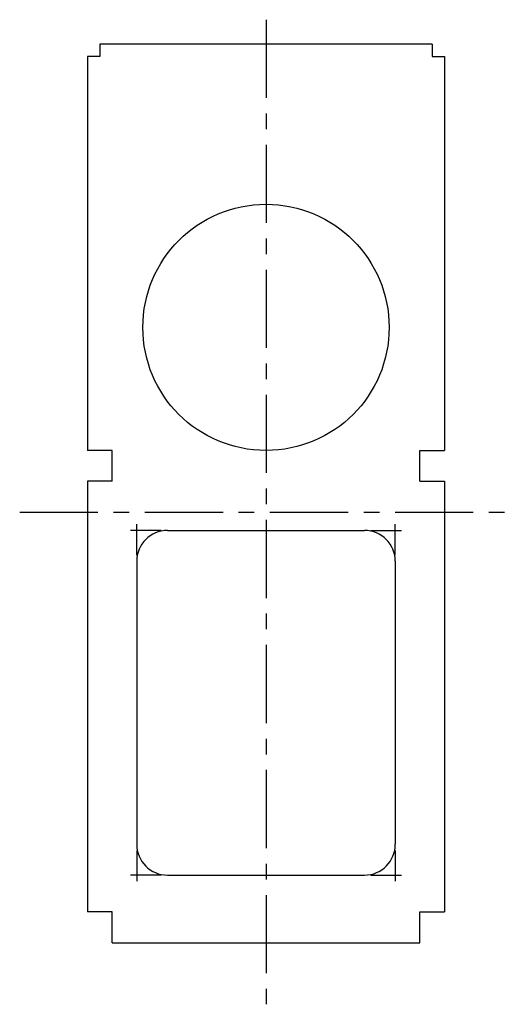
# Model space of a CAD drawing. Header units: millimetres. Extents: x -40 to 40, y -80 to 80.
import ezdxf

# ---------------------------------------------------------------- set-up
doc = ezdxf.new("R2010")
doc.units = ezdxf.units.MM
doc.linetypes.add('CENTERX2', pattern=[20.32, 12.7, -2.54, 2.54, -2.54])

msp = doc.modelspace()

# ---------------------------------------------------------------- linework, layer by layer
at = {"color": 7, "linetype": 'CENTERX2'}
for p, q in [((0, 80), (0, -80)), ((-40, 0), (40, 0))]:
    msp.add_line(p, q, dxfattribs=at)
at = {"color": 7, "linetype": 'Continuous'}
for p, q in [((27, 76), (-27, 76)), ((-27, 76), (-27, 74)), ((27, 76), (27, 74)), ((-27, 74), (-29, 74)), ((-29, 74), (-29, 10)), ((27, 74), (29, 74)), ((29, 74), (29, 10)), ((-25, 10), (-29, 10)), ((-25, 5), (-25, 10)), ((25, 5), (25, 10)), ((25, 10), (29, 10)), ((-29, 5), (-29, -65)), ((-25, 5), (-29, 5)), ((25, 5), (29, 5)), ((29, 5), (29, -65)), ((-17, -3), (-22, -3)), ((-21, -7), (-21, -2)), ((-16, -3), (16, -3)), ((17, -3), (22, -3)), ((21, -7), (21, -2)), ((-21, -8), (-21, -54)), ((21, -8), (21, -54)), ((-21, -55), (-21, -60)), ((21, -55), (21, -60)), ((-17, -59), (-22, -59)), ((-16, -59), (16, -59)), ((17, -59), (22, -59)), ((-25, -65), (-29, -65)), ((-25, -70), (-25, -65)), ((25, -70), (25, -65)), ((25, -65), (29, -65)), ((-25, -70), (25, -70))]:
    msp.add_line(p, q, dxfattribs=at)
msp.add_circle((0, 30), 20, dxfattribs=at)
for centre, start, end in [((-16, -8), 90, 180), ((16, -8), 0, 90), ((-16, -54), 180, 270), ((16, -54), 270, 0)]:
    msp.add_arc(centre, 5, start, end, dxfattribs=at)

doc.saveas('drawing.dxf')
